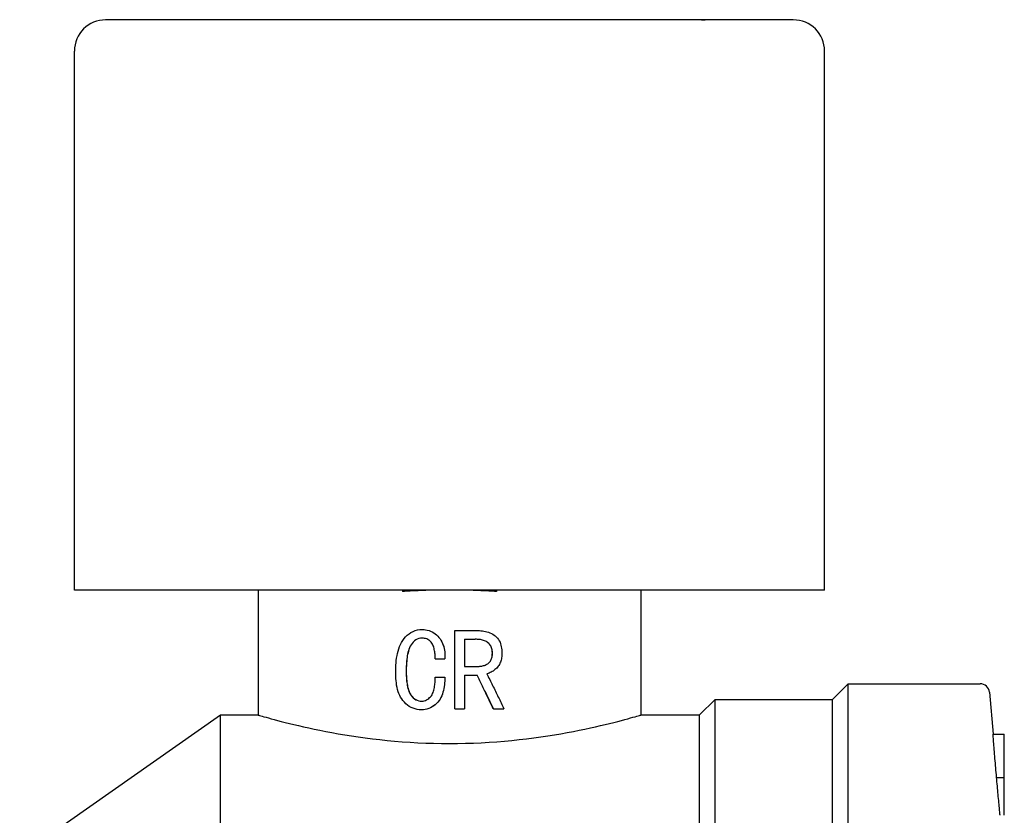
# Model space of a CAD drawing. Header units: millimetres. Extents: x 72 to 3516, y -34 to 410.
# Tile 5 of 10: x 269 to 332, y 221 to 272. Entities that reach past the tile are written whole.
import ezdxf

# ---------------------------------------------------------------- set-up
doc = ezdxf.new("R2010")
doc.units = ezdxf.units.MM
doc.layers.add('DETAIL', color=2, linetype='Continuous')

msp = doc.modelspace()

# ---------------------------------------------------------------- linework, layer by layer
at = {"layer": 'DETAIL'}
for p, q in [((318.011, 271.969), (274.011, 271.969)), ((281.726, 271.979), (281.711, 271.979)), ((281.711, 271.979), (281.711, 271.969)), ((281.815, 271.979), (281.726, 271.979)), ((281.868, 271.979), (281.815, 271.979)), ((281.815, 271.979), (281.815, 271.969)), ((281.92, 271.979), (281.868, 271.979)), ((281.868, 271.979), (281.868, 271.969)), ((282.049, 271.979), (281.92, 271.979)), ((281.92, 271.979), (281.92, 271.969)), ((282.101, 271.979), (282.049, 271.979)), ((282.049, 271.979), (282.049, 271.969)), ((282.101, 271.979), (282.101, 271.969)), ((282.15, 271.979), (282.101, 271.979)), ((282.324, 271.979), (282.15, 271.979)), ((282.15, 271.979), (282.15, 271.969)), ((282.324, 271.979), (282.324, 271.969)), ((282.359, 271.979), (282.324, 271.979)), ((282.554, 271.979), (282.359, 271.979)), ((282.359, 271.979), (282.359, 271.969)), ((282.767, 271.979), (282.554, 271.979)), ((282.554, 271.979), (282.554, 271.969)), ((282.81, 271.979), (282.767, 271.979)), ((282.767, 271.979), (282.767, 271.969)), ((282.923, 271.979), (282.81, 271.979)), ((282.81, 271.979), (282.81, 271.969)), ((282.966, 271.979), (282.923, 271.979)), ((282.923, 271.979), (282.923, 271.969)), ((283.073, 271.979), (282.966, 271.979)), ((282.966, 271.979), (282.966, 271.969)), ((283.112, 271.979), (283.073, 271.979)), ((283.073, 271.979), (283.073, 271.969)), ((283.112, 271.979), (283.112, 271.969)), ((283.227, 271.979), (283.112, 271.979)), ((283.279, 271.979), (283.227, 271.979)), ((283.227, 271.979), (283.227, 271.969)), ((283.408, 271.979), (283.279, 271.979)), ((283.279, 271.979), (283.279, 271.969)), ((283.46, 271.979), (283.408, 271.979)), ((283.408, 271.979), (283.408, 271.969)), ((283.46, 271.979), (283.46, 271.969)), ((286.448, 271.979), (283.46, 271.979)), ((286.448, 271.979), (286.448, 271.969)), ((305.033, 271.979), (304.67, 271.979)), ((304.67, 271.969), (304.67, 271.979)), ((305.033, 271.969), (305.033, 271.979)), ((310.023, 271.979), (305.033, 271.979)), ((310.023, 271.969), (310.023, 271.979)), ((312.138, 271.979), (312.187, 271.979)), ((312.138, 271.979), (312.138, 271.969)), ((312.187, 271.979), (312.338, 271.979)), ((312.187, 271.979), (312.187, 271.969)), ((312.338, 271.979), (312.375, 271.979)), ((312.378, 271.979), (312.375, 271.979)), ((312.375, 271.979), (312.375, 271.969)), ((312.566, 271.979), (312.378, 271.979)), ((312.378, 271.979), (312.378, 271.969)), ((312.57, 271.979), (312.566, 271.979)), ((312.566, 271.979), (312.566, 271.969)), ((312.724, 271.979), (312.57, 271.979)), ((312.57, 271.979), (312.57, 271.969)), ((312.744, 271.979), (312.724, 271.979)), ((312.724, 271.979), (312.724, 271.969)), ((313.561, 271.979), (312.744, 271.979)), ((312.744, 271.979), (312.744, 271.969)), ((313.914, 271.979), (313.561, 271.979)), ((313.561, 271.979), (313.561, 271.969)), ((315.743, 271.979), (313.914, 271.979)), ((313.914, 271.979), (313.914, 271.969)), ((315.743, 271.979), (315.743, 271.969)), ((272.011, 235.469), (272.011, 269.969)), ((320.011, 235.469), (320.011, 269.969)), ((320.011, 235.469), (272.011, 235.469)), ((283.761, 235.469), (283.761, 227.469)), ((293.011, 235.469), (293.011, 235.373)), ((299.011, 235.469), (299.011, 235.373)), ((308.261, 235.469), (308.261, 227.469)), ((294.262, 232.94), (294.259, 232.94)), ((296.347, 232.871), (296.346, 232.871)), ((296.346, 227.871), (296.346, 232.871)), ((296.347, 232.871), (297.812, 232.871)), ((296.347, 227.871), (296.347, 232.871)), ((296.972, 232.315), (296.972, 230.579)), ((296.972, 232.315), (297.654, 232.315)), ((298.753, 231.432), (298.758, 231.432)), ((295.096, 231.065), (295.721, 231.065)), ((295.721, 231.065), (295.721, 231.065)), ((293.245, 230.267), (293.241, 230.267)), ((296.972, 230.579), (297.839, 230.579)), ((296.972, 230.023), (296.972, 227.871)), ((296.972, 230.023), (297.785, 230.023)), ((295.096, 229.884), (295.721, 229.884)), ((295.721, 229.884), (295.721, 229.884)), ((320.511, 228.469), (321.511, 229.469)), ((321.511, 141.469), (321.511, 229.469)), ((321.511, 229.469), (329.961, 229.469)), ((330.559, 228.922), (330.794, 226.233)), ((312.011, 227.469), (313.011, 228.469)), ((313.011, 142.469), (313.011, 228.469)), ((313.011, 228.469), (320.511, 228.469)), ((320.511, 142.469), (320.511, 228.469)), ((268.511, 218.469), (281.364, 227.469)), ((281.364, 143.469), (281.364, 227.469)), ((281.364, 227.469), (283.761, 227.469)), ((294.217, 227.801), (294.214, 227.801)), ((296.347, 227.871), (296.346, 227.871)), ((296.347, 227.871), (296.972, 227.871)), ((298.82, 227.871), (298.816, 227.871)), ((298.82, 227.871), (299.498, 227.871)), ((308.261, 227.469), (312.011, 227.469)), ((312.011, 143.469), (312.011, 227.469)), ((330.789, 226.233), (331.511, 226.233)), ((331.511, 223.478), (331.511, 226.233)), ((331.018, 223.478), (331.511, 223.478)), ((331.511, 221.047), (331.511, 223.478))]:
    msp.add_line(p, q, dxfattribs=at)
at = {"layer": 'DETAIL', "flags": 128}
for points in [[(296.011, 235.469), (295.885, 235.469), (295.759, 235.469), (295.633, 235.468), (295.506, 235.467), (295.38, 235.465), (295.254, 235.463), (295.128, 235.461), (295.002, 235.459), (294.876, 235.456), (294.751, 235.452), (294.625, 235.449), (294.499, 235.445), (294.374, 235.441), (294.249, 235.436), (294.124, 235.432), (293.999, 235.426), (293.874, 235.421), (293.75, 235.415), (293.626, 235.409), (293.502, 235.402), (293.379, 235.395), (293.256, 235.388), (293.133, 235.381), (293.011, 235.373)], [(299.011, 235.373), (298.888, 235.381), (298.766, 235.388), (298.643, 235.395), (298.519, 235.402), (298.396, 235.409), (298.272, 235.415), (298.147, 235.421), (298.023, 235.426), (297.898, 235.432), (297.773, 235.436), (297.648, 235.441), (297.522, 235.445), (297.397, 235.449), (297.271, 235.452), (297.145, 235.456), (297.019, 235.459), (296.893, 235.461), (296.767, 235.463), (296.641, 235.465), (296.515, 235.467), (296.389, 235.468), (296.263, 235.469), (296.137, 235.469), (296.011, 235.469)], [(292.568, 230.209), (292.57, 230.376), (292.574, 230.513), (292.581, 230.661), (292.593, 230.813), (292.609, 230.963), (292.629, 231.111), (292.654, 231.268), (292.684, 231.412), (292.721, 231.561), (292.766, 231.71), (292.816, 231.849), (292.872, 231.977), (292.942, 232.114), (293.02, 232.242), (293.105, 232.359), (293.204, 232.475), (293.307, 232.578), (293.422, 232.673), (293.548, 232.755), (293.68, 232.822), (293.818, 232.875), (293.963, 232.912), (294.108, 232.932), (294.259, 232.94)], [(294.259, 232.94), (294.383, 232.935), (294.481, 232.925), (294.591, 232.904), (294.701, 232.873), (294.806, 232.835), (294.904, 232.788), (295, 232.732), (295.092, 232.669), (295.179, 232.596), (295.261, 232.518), (295.336, 232.435), (295.404, 232.347), (295.466, 232.253), (295.521, 232.155), (295.567, 232.054), (295.606, 231.952), (295.639, 231.845), (295.667, 231.734), (295.687, 231.628), (295.703, 231.517), (295.714, 231.401), (295.72, 231.29), (295.722, 231.19), (295.721, 231.065)], [(294.262, 232.94), (294.377, 232.935), (294.483, 232.925), (294.593, 232.904), (294.703, 232.874), (294.806, 232.835), (294.906, 232.788), (295.002, 232.732), (295.093, 232.669), (295.179, 232.598), (295.26, 232.52), (295.335, 232.437), (295.405, 232.347), (295.467, 232.252), (295.523, 232.153), (295.57, 232.049), (295.61, 231.944), (295.642, 231.838), (295.668, 231.734), (295.688, 231.626), (295.704, 231.513), (295.715, 231.401), (295.721, 231.281), (295.722, 231.19), (295.721, 231.065)], [(297.812, 232.871), (297.924, 232.868), (298.015, 232.863), (298.114, 232.854), (298.212, 232.84), (298.31, 232.82), (298.409, 232.795), (298.508, 232.765), (298.601, 232.73), (298.69, 232.689), (298.782, 232.64), (298.866, 232.586), (298.943, 232.529), (299.02, 232.46), (299.088, 232.385), (299.147, 232.306), (299.199, 232.218), (299.243, 232.126), (299.278, 232.034), (299.306, 231.941), (299.328, 231.842), (299.345, 231.737), (299.356, 231.636), (299.361, 231.545), (299.364, 231.432)], [(294.266, 232.384), (294.158, 232.378), (294.052, 232.357), (293.95, 232.321), (293.858, 232.272), (293.771, 232.21), (293.688, 232.133), (293.619, 232.053), (293.555, 231.963), (293.5, 231.869), (293.454, 231.774), (293.415, 231.674), (293.381, 231.566), (293.353, 231.463), (293.33, 231.357), (293.309, 231.246), (293.294, 231.149), (293.281, 231.041), (293.268, 230.922), (293.259, 230.814), (293.252, 230.706), (293.247, 230.595), (293.244, 230.509), (293.242, 230.4), (293.241, 230.267)], [(294.267, 232.384), (294.156, 232.377), (294.054, 232.356), (293.953, 232.32), (293.858, 232.27), (293.769, 232.206), (293.691, 232.133), (293.623, 232.054), (293.561, 231.965), (293.505, 231.87), (293.457, 231.77), (293.417, 231.667), (293.385, 231.565), (293.357, 231.458), (293.332, 231.347), (293.313, 231.246), (293.298, 231.145), (293.284, 231.033), (293.272, 230.921), (293.263, 230.814), (293.256, 230.701), (293.251, 230.595), (293.249, 230.509), (293.247, 230.4), (293.245, 230.267)], [(295.096, 231.065), (295.094, 231.153), (295.092, 231.226), (295.089, 231.285), (295.084, 231.36), (295.076, 231.434), (295.067, 231.505), (295.055, 231.585), (295.039, 231.662), (295.021, 231.735), (295.001, 231.804), (294.979, 231.869), (294.954, 231.93), (294.918, 232.002), (294.879, 232.067), (294.836, 232.127), (294.789, 232.181), (294.737, 232.228), (294.683, 232.269), (294.621, 232.305), (294.554, 232.335), (294.483, 232.358), (294.412, 232.373), (294.347, 232.381), (294.266, 232.384)], [(298.753, 231.432), (298.75, 231.51), (298.745, 231.572), (298.736, 231.634), (298.721, 231.701), (298.702, 231.765), (298.677, 231.828), (298.646, 231.889), (298.609, 231.948), (298.567, 232.003), (298.521, 232.054), (298.473, 232.098), (298.423, 232.136), (298.37, 232.169), (298.312, 232.199), (298.25, 232.225), (298.185, 232.247), (298.118, 232.266), (298.051, 232.28), (297.981, 232.292), (297.911, 232.301), (297.852, 232.307), (297.797, 232.311), (297.73, 232.314), (297.651, 232.315)], [(298.758, 231.432), (298.755, 231.507), (298.75, 231.568), (298.741, 231.634), (298.726, 231.701), (298.706, 231.765), (298.681, 231.828), (298.651, 231.889), (298.616, 231.946), (298.575, 232), (298.528, 232.051), (298.479, 232.096), (298.427, 232.136), (298.375, 232.168), (298.319, 232.197), (298.259, 232.223), (298.195, 232.245), (298.127, 232.264), (298.055, 232.28), (297.988, 232.291), (297.922, 232.3), (297.855, 232.307), (297.8, 232.311), (297.733, 232.314), (297.654, 232.315)], [(297.836, 230.579), (297.904, 230.582), (297.959, 230.585), (298.013, 230.591), (298.071, 230.6), (298.129, 230.612), (298.187, 230.628), (298.243, 230.647), (298.298, 230.669), (298.352, 230.693), (298.404, 230.721), (298.454, 230.752), (298.502, 230.787), (298.548, 230.826), (298.589, 230.871), (298.626, 230.92), (298.657, 230.971), (298.682, 231.024), (298.703, 231.077), (298.719, 231.132), (298.732, 231.192), (298.742, 231.252), (298.748, 231.307), (298.751, 231.362), (298.753, 231.432)], [(297.839, 230.579), (297.911, 230.582), (297.971, 230.586), (298.016, 230.591), (298.074, 230.6), (298.132, 230.612), (298.19, 230.628), (298.247, 230.647), (298.302, 230.669), (298.355, 230.693), (298.41, 230.722), (298.46, 230.753), (298.506, 230.787), (298.551, 230.826), (298.592, 230.869), (298.628, 230.916), (298.659, 230.968), (298.686, 231.021), (298.707, 231.077), (298.723, 231.131), (298.736, 231.189), (298.747, 231.252), (298.753, 231.311), (298.756, 231.365), (298.758, 231.432)], [(299.364, 231.432), (299.362, 231.349), (299.359, 231.282), (299.353, 231.207), (299.343, 231.132), (299.33, 231.058), (299.313, 230.987), (299.292, 230.913), (299.268, 230.843), (299.24, 230.776), (299.205, 230.707), (299.167, 230.643), (299.126, 230.585), (299.081, 230.53), (299.032, 230.476), (298.978, 230.423), (298.922, 230.374), (298.865, 230.329), (298.803, 230.285), (298.741, 230.246), (298.676, 230.211), (298.609, 230.18), (298.541, 230.153), (298.478, 230.133), (298.4, 230.111)], [(294.214, 227.801), (294.078, 227.807), (293.945, 227.824), (293.811, 227.855), (293.685, 227.897), (293.561, 227.952), (293.441, 228.021), (293.328, 228.099), (293.227, 228.183), (293.128, 228.28), (293.035, 228.386), (292.954, 228.495), (292.885, 228.607), (292.829, 228.718), (292.778, 228.836), (292.733, 228.962), (292.693, 229.095), (292.659, 229.237), (292.63, 229.386), (292.61, 229.518), (292.593, 229.655), (292.581, 229.796), (292.574, 229.931), (292.57, 230.056), (292.568, 230.209)], [(293.241, 230.267), (293.242, 230.145), (293.244, 230.045), (293.247, 229.966), (293.252, 229.864), (293.259, 229.763), (293.268, 229.665), (293.281, 229.555), (293.295, 229.456), (293.31, 229.366), (293.331, 229.264), (293.355, 229.167), (293.383, 229.074), (293.418, 228.976), (293.458, 228.886), (293.505, 228.802), (293.562, 228.719), (293.628, 228.637), (293.694, 228.569), (293.776, 228.503), (293.859, 228.449), (293.945, 228.41), (294.039, 228.38), (294.137, 228.362), (294.237, 228.357)], [(293.245, 230.267), (293.247, 230.145), (293.249, 230.048), (293.251, 229.966), (293.256, 229.868), (293.263, 229.771), (293.273, 229.665), (293.285, 229.556), (293.299, 229.456), (293.315, 229.361), (293.334, 229.269), (293.358, 229.174), (293.387, 229.075), (293.422, 228.976), (293.463, 228.886), (293.509, 228.801), (293.563, 228.722), (293.625, 228.645), (293.697, 228.57), (293.777, 228.504), (293.86, 228.451), (293.947, 228.41), (294.042, 228.38), (294.135, 228.363), (294.238, 228.357)], [(298.816, 227.871), (298.773, 227.96), (298.73, 228.05), (298.687, 228.14), (298.645, 228.229), (298.602, 228.319), (298.559, 228.409), (298.516, 228.498), (298.473, 228.588), (298.43, 228.678), (298.387, 228.768), (298.344, 228.857), (298.301, 228.947), (298.258, 229.037), (298.215, 229.126), (298.172, 229.216), (298.128, 229.306), (298.085, 229.395), (298.042, 229.485), (297.999, 229.575), (297.955, 229.664), (297.912, 229.754), (297.869, 229.844), (297.825, 229.934), (297.782, 230.023)], [(298.82, 227.871), (298.777, 227.96), (298.735, 228.05), (298.692, 228.14), (298.649, 228.229), (298.606, 228.319), (298.563, 228.409), (298.52, 228.498), (298.477, 228.588), (298.434, 228.678), (298.391, 228.768), (298.348, 228.857), (298.305, 228.947), (298.261, 229.037), (298.218, 229.126), (298.175, 229.216), (298.132, 229.306), (298.089, 229.395), (298.045, 229.485), (298.002, 229.575), (297.959, 229.664), (297.915, 229.754), (297.872, 229.844), (297.828, 229.934), (297.785, 230.023)], [(298.4, 230.111), (298.446, 230.018), (298.492, 229.924), (298.538, 229.831), (298.584, 229.738), (298.63, 229.644), (298.676, 229.551), (298.722, 229.458), (298.768, 229.364), (298.814, 229.271), (298.86, 229.178), (298.906, 229.084), (298.952, 228.991), (298.997, 228.897), (299.043, 228.804), (299.089, 228.711), (299.134, 228.617), (299.18, 228.524), (299.226, 228.431), (299.271, 228.337), (299.316, 228.244), (299.362, 228.151), (299.407, 228.057), (299.452, 227.964), (299.498, 227.871)], [(295.721, 229.884), (295.714, 229.74), (295.707, 229.62), (295.699, 229.524), (295.686, 229.399), (295.669, 229.28), (295.649, 229.166), (295.623, 229.043), (295.592, 228.926), (295.557, 228.814), (295.515, 228.701), (295.465, 228.59), (295.41, 228.487), (295.345, 228.389), (295.271, 228.295), (295.185, 228.205), (295.097, 228.125), (294.998, 228.048), (294.901, 227.984), (294.796, 227.929), (294.683, 227.882), (294.569, 227.846), (294.452, 227.82), (294.346, 227.807), (294.214, 227.801)], [(295.721, 229.884), (295.714, 229.74), (295.708, 229.624), (295.7, 229.524), (295.687, 229.402), (295.67, 229.286), (295.65, 229.166), (295.623, 229.043), (295.592, 228.923), (295.556, 228.808), (295.514, 228.697), (295.466, 228.59), (295.411, 228.487), (295.346, 228.388), (295.27, 228.294), (295.186, 228.204), (295.095, 228.122), (295, 228.048), (294.903, 227.984), (294.799, 227.93), (294.687, 227.883), (294.572, 227.846), (294.447, 227.819), (294.349, 227.807), (294.217, 227.801)], [(294.237, 228.357), (294.325, 228.363), (294.396, 228.376), (294.474, 228.402), (294.547, 228.436), (294.617, 228.477), (294.683, 228.527), (294.741, 228.579), (294.802, 228.642), (294.852, 228.702), (294.894, 228.764), (294.932, 228.836), (294.967, 228.918), (294.991, 228.988), (295.013, 229.067), (295.033, 229.154), (295.048, 229.233), (295.061, 229.313), (295.071, 229.395), (295.079, 229.473), (295.086, 229.554), (295.09, 229.64), (295.092, 229.703), (295.094, 229.785), (295.096, 229.884)], [(283.761, 227.469), (283.771, 227.466), (283.804, 227.457), (283.857, 227.441), (283.931, 227.42), (284.026, 227.392), (284.141, 227.36), (284.276, 227.322), (284.432, 227.279), (284.607, 227.23), (284.802, 227.178), (285.016, 227.121), (285.248, 227.06), (285.499, 226.995), (285.767, 226.928), (286.053, 226.859), (286.355, 226.787), (286.673, 226.714), (287.006, 226.64), (287.354, 226.565), (287.717, 226.49), (288.094, 226.416), (288.485, 226.342), (288.889, 226.269), (289.306, 226.199), (289.735, 226.131), (290.173, 226.065), (290.622, 226.003), (291.079, 225.945), (291.545, 225.891), (292.02, 225.841), (292.501, 225.796), (292.99, 225.757), (293.485, 225.722), (293.985, 225.694), (294.489, 225.672), (294.995, 225.656), (295.503, 225.646), (296.011, 225.643)], [(296.011, 225.643), (296.52, 225.646), (297.03, 225.656), (297.538, 225.672), (298.043, 225.695), (298.542, 225.723), (299.035, 225.757), (299.522, 225.796), (300.004, 225.841), (300.479, 225.891), (300.948, 225.945), (301.408, 226.004), (301.858, 226.067), (302.298, 226.132), (302.725, 226.2), (303.141, 226.271), (303.545, 226.344), (303.936, 226.417), (304.313, 226.492), (304.677, 226.567), (305.026, 226.642), (305.358, 226.716), (305.675, 226.789), (305.975, 226.86), (306.259, 226.93), (306.527, 226.997), (306.778, 227.061), (307.011, 227.122), (307.224, 227.179), (307.419, 227.231), (307.593, 227.279), (307.748, 227.323), (307.883, 227.361), (307.998, 227.394), (308.093, 227.421), (308.166, 227.442), (308.219, 227.457), (308.25, 227.466), (308.261, 227.469)], [(331.018, 223.478), (331.005, 223.63), (330.992, 223.781), (330.979, 223.933), (330.966, 224.084), (330.953, 224.235), (330.94, 224.385), (330.927, 224.533), (330.914, 224.68), (330.902, 224.826), (330.89, 224.97), (330.878, 225.112), (330.866, 225.252), (330.855, 225.388), (330.844, 225.518), (330.834, 225.64), (330.825, 225.756), (330.816, 225.863), (330.809, 225.959), (330.802, 226.043), (330.797, 226.112), (330.793, 226.165), (330.79, 226.204), (330.789, 226.225), (330.789, 226.233)], [(331.242, 221.047), (331.241, 221.053), (331.238, 221.071), (331.235, 221.102), (331.23, 221.146), (331.225, 221.202), (331.218, 221.269), (331.21, 221.348), (331.202, 221.436), (331.193, 221.531), (331.183, 221.635), (331.172, 221.746), (331.162, 221.864), (331.15, 221.987), (331.139, 222.114), (331.127, 222.243), (331.115, 222.375), (331.103, 222.509), (331.091, 222.645), (331.079, 222.782), (331.067, 222.92), (331.055, 223.059), (331.043, 223.199), (331.03, 223.338), (331.018, 223.478)]]:
    msp.add_lwpolyline(points, dxfattribs=at)
at = {"layer": 'DETAIL'}
for centre, radius, start, end in [((274.011, 269.969), 2, 90, 180), ((318.011, 269.969), 2, 0, 90), ((329.961, 228.869), 0.6, 5, 90)]:
    msp.add_arc(centre, radius, start, end, dxfattribs=at)

doc.saveas('drawing.dxf')
